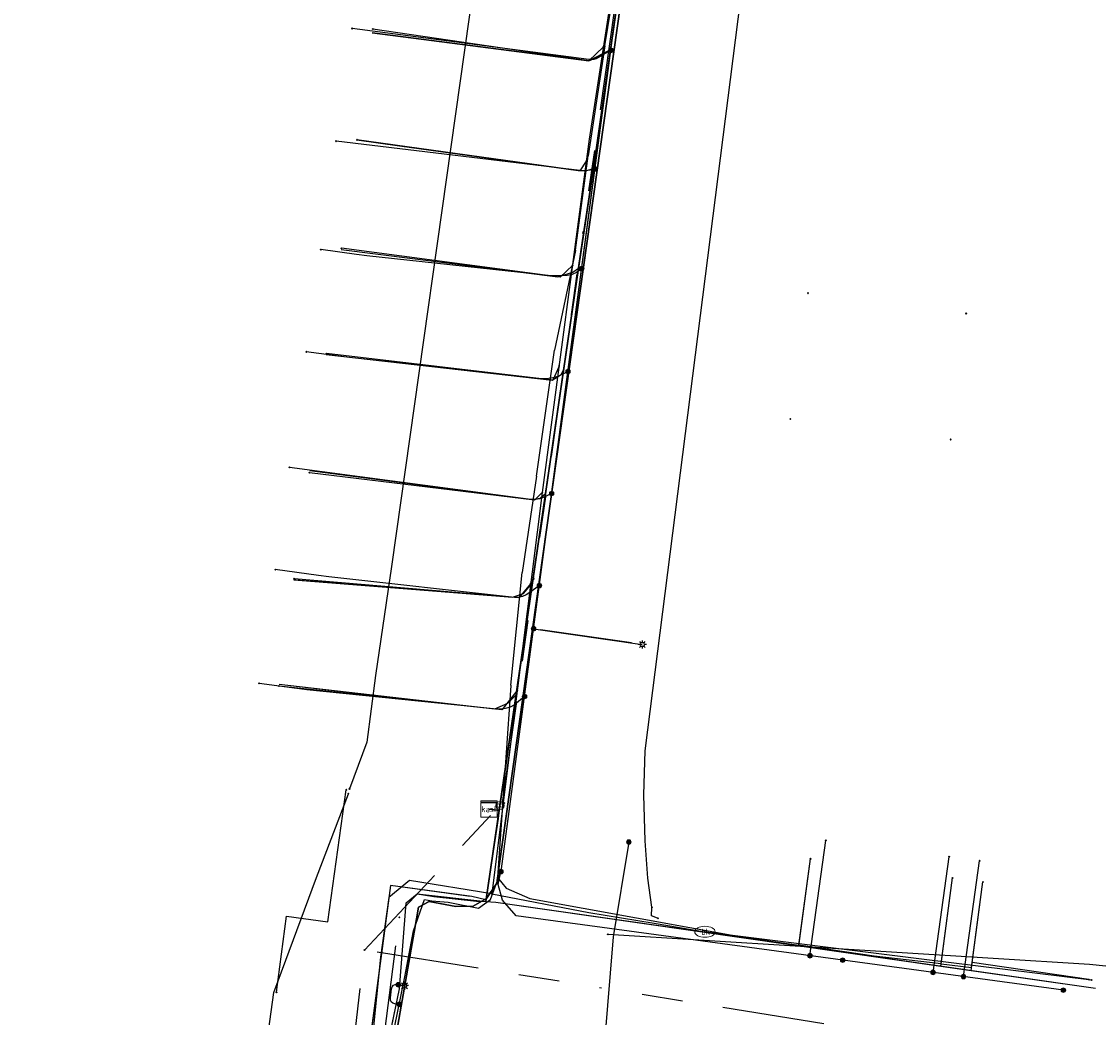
# Model space of a CAD drawing. Header units: metres. Extents: x 253430 to 254090, y 592748 to 593165.
# Tile 60 of 146: x 253765 to 253817, y 592791 to 592840. Entities that reach past the tile are written whole.
import ezdxf
from ezdxf.enums import TextEntityAlignment as Align
from ezdxf.lldxf.tags import DXFTag

# ---------------------------------------------------------------- set-up
doc = ezdxf.new("R2010")
doc.units = ezdxf.units.M
doc.linetypes.add('RI-OVERIG-SO', pattern=[17, 5, -2, 2, -2, 0, -2, 2, -2])
for name, color, linetype in [('B-WE-IE-MEUBILAIR-S', 7, 'Continuous'), ('B-WE-KL-DATA-G', 90, 'KL-DATA-SO'), ('B-WE-KL-DATA_DUCT-G', 90, 'Continuous'), ('B-WE-KL-DATA_HULPSTUK-S', 90, 'Continuous'), ('B-WE-KL-DATA_KABELBED-G', 90, 'Continuous'), ('B-WE-KL-ET_LS-G', 190, 'KL-LS-SO'), ('B-WE-KL-ET_LS_HULPSTUK-S', 190, 'Continuous'), ('B-WE-KL-ET_LS_KABELBED-G', 190, 'Continuous'), ('B-WE-KL-ET_LS_MANTELBUIS-G', 190, 'Continuous'), ('B-WE-KL-ET_MS-G', 130, 'KL-MS-SO'), ('B-WE-KL-ET_MS_DUCT-G', 130, 'Continuous'), ('B-WE-KL-ET_MS_KABELBED-G', 130, 'Continuous'), ('B-WE-KL-ET_MS_MANTELBUIS-G', 130, 'Continuous'), ('B-WE-KL-GAS_LD-G', 50, 'KL-GAS_LD-SO'), ('B-WE-KL-GAS_LD_HULPSTUK-S', 50, 'Continuous'), ('B-WE-KL-OVERIG_HULPSTUK-S', 8, 'Continuous'), ('B-WE-KL-WATER-G', 170, 'KL-WATER-SO'), ('B-WE-KL-WATER-S', 170, 'Continuous'), ('B-WE-KL-WATER_HULPSTUK-S', 170, 'Continuous'), ('B-WE-RI-VRIJVERVAL-G', 210, 'RI-OVERIG-SO'), ('B-WE-RI-VRIJVERVAL_HULPSTUK-S', 210, 'Continuous'), ('V-WE-KL-WATER-G', 170, 'V-KL-WATER-SO'), ('V-WE-KL-WATER_HULPSTUK-S', 170, 'Continuous')]:
    doc.layers.add(name, color=color, linetype=linetype)
doc.styles.add('NLCS-ISO', font='txt')
doc.styles.get("Standard").update_dxf_attribs({"font": 'simplex.shx'})
tags = doc.linetypes.add('KL-DATA-SO', pattern='A,4,-1,[101,NLCS.SHX,S=0.5,R=0,X=0,Y=0],-1,4,-1,["D",Standard,S=1,R=0,X=-0.25,Y=-0.5],-1.5', length=12.5).pattern_tags.tags
tags[18] = DXFTag(74, 10)
tags = doc.linetypes.add('KL-GAS_LD-SO', pattern='A,4,-1,[69,NLCS.SHX,S=0.5,R=0,X=0,Y=0],-1,4,-1,["L",Standard,S=1,R=0,X=0.25,Y=-0.5],-2', length=13).pattern_tags.tags
tags[18] = DXFTag(74, 10)
tags = doc.linetypes.add('KL-LS-SO', pattern='A,4,-1,[103,NLCS.SHX,S=0.75,R=0,X=0,Y=0],-1,4,-1,["L",Standard,S=1,R=0,X=0,Y=-0.5],-2', length=13).pattern_tags.tags
tags[18] = DXFTag(74, 10)
tags = doc.linetypes.add('KL-MS-SO', pattern='A,4,-1,[103,NLCS.SHX,S=0.75,R=0,X=0,Y=0],-1,4,-1,["M",Standard,S=1,R=0,X=0,Y=-0.5],-2', length=13).pattern_tags.tags
tags[18] = DXFTag(74, 10)
doc.linetypes.add('KL-WATER-SO', pattern='A,7,-0.5,[168,NLCS.SHX,S=0.75,R=0,X=0.75,Y=0],-2', length=9.5)
doc.linetypes.add('V-KL-WATER-SO', pattern='A,3.5,[24,NLCS.SHX,S=0.5,R=0,X=0,Y=0],3.5,-0.5,[168,NLCS.SHX,S=0.75,R=0,X=0.75,Y=0],-2', length=9.5)

# ---------------------------------------------------------------- blocks, each defined once
blk = doc.blocks.new('SKL-WTB_HULP_OVERIG-SO')
at = {"color": 0, "linetype": 'ByBlock', "lineweight": 18}
for points in [[(-0.14, 0.14), (0.14, -0.14)], [(0.14, 0.14), (-0.14, -0.14)]]:
    blk.add_lwpolyline(points, dxfattribs=at)
at = {"color": 0, "linetype": 'ByBlock', "lineweight": 18, "style": 'NLCS-ISO', "flags": 1}
for tag, p in [('TYPE', (1.5, 0)), ('OMSCHRIJVING', (1.5, -3)), ('LABEL', (1.5, -1.5))]:
    blk.add_attdef(tag, p, '', height=1, dxfattribs=at)
blk = doc.blocks.new('SKL-WATER_BRANDKRAAN_BRANDPUT-SO')
at = {"color": 0, "linetype": 'ByBlock', "lineweight": 18}
blk.add_ellipse((0, 0), major_axis=(2.5, 0), ratio=0.54, dxfattribs=at)
at = {"color": 0, "linetype": 'ByBlock', "lineweight": 18, "style": 'NLCS-ISO'}
blk.add_text('bk', height=1.5, dxfattribs=at).set_placement((0.16, 0), align=Align.MIDDLE_CENTER)
blk = doc.blocks.new('SKL-WTB_HULP_OVERLENGTE-SO')
at = {"color": 0, "linetype": 'ByBlock', "lineweight": 18}
for centre, radius in [((0, 0), 1), ((-0.42, 0), 0.417), ((0.42, 0), 0.417)]:
    blk.add_circle(centre, radius, dxfattribs=at)
at = {"color": 0, "linetype": 'ByBlock', "lineweight": 18, "style": 'NLCS-ISO', "flags": 1}
for tag, p in [('TYPE', (1.5, 0)), ('OMSCHRIJVING', (1.5, -3)), ('LABEL', (1.5, -1.5))]:
    blk.add_attdef(tag, p, '', height=1, dxfattribs=at)
blk = doc.blocks.new('SKL-WTB_HULP_KAST-SO')
at = {"color": 0, "linetype": 'ByBlock', "lineweight": 18}
for points in [[(-2, 2), (2, 2), (2, 1.68), (-2, 1.68)], [(-2, 1.52), (2, 1.52), (2, -2), (-2, -2)]]:
    blk.add_lwpolyline(points, close=True, dxfattribs=at)
at = {"color": 0, "linetype": 'ByBlock', "lineweight": 18, "style": 'NLCS-ISO'}
blk.add_text('kast', height=1.5, dxfattribs=at).set_placement((0, 0), align=Align.MIDDLE_CENTER)
at = {"color": 0, "linetype": 'ByBlock', "lineweight": 18, "style": 'NLCS-ISO', "flags": 1}
for tag, p in [('TYPE', (2.5, 0)), ('OMSCHRIJVING', (2.5, -3)), ('LABEL', (2.5, -1.5))]:
    blk.add_attdef(tag, p, '', height=1, dxfattribs=at)
blk = doc.blocks.new('SKL-WTB_HULP_MOF-SO')
at = {"linetype": 'ByBlock', "lineweight": 18}
h = blk.add_hatch(color=0, dxfattribs=at)
h.dxf.hatch_style = 1
h.paths.add_polyline_path([(-0.5625, 0, 1), (0.5625, 0, 1)])
at = {"color": 0, "linetype": 'ByBlock', "lineweight": 18}
blk.add_circle((0, 0), 0.5625, dxfattribs=at)
at = {"color": 0, "linetype": 'ByBlock', "lineweight": 18, "style": 'NLCS-ISO', "flags": 1}
for tag, p in [('TYPE', (1.5, 0)), ('OMSCHRIJVING', (1.5, -3)), ('LABEL', (1.5, -1.5))]:
    blk.add_attdef(tag, p, '', height=1, dxfattribs=at)
blk = doc.blocks.new('SIE-MEUBILAIR_PAAL_LICHTMAST-SO')
for points in [[(-0.62, 0), (-1, 0)], [(-0.71, 0.71), (-0.44, 0.44)], [(0, 1), (0, 0.62)], [(0.44, 0.44), (0.71, 0.71)], [(1, 0), (0.62, 0)], [(-0.71, -0.71), (-0.44, -0.44)], [(0, -0.62), (0, -1)], [(0.44, -0.44), (0.71, -0.71)]]:
    blk.add_lwpolyline(points)
blk.add_circle((0, 0), 0.5)
blk = doc.blocks.new('SRI-HULP_OVERIG-SO')
at = {"color": 0, "linetype": 'ByBlock', "lineweight": 18}
for points in [[(-0.14, 0.14), (0.14, -0.14)], [(0.14, 0.14), (-0.14, -0.14)]]:
    blk.add_lwpolyline(points, dxfattribs=at)
at = {"color": 0, "linetype": 'ByBlock', "lineweight": 18, "style": 'NLCS-ISO', "flags": 1}
for tag, p in [('TYPE', (1.5, 0)), ('OMSCHRIJVING', (1.5, -3)), ('LABEL', (1.5, -1.5))]:
    blk.add_attdef(tag, p, '', height=1, dxfattribs=at)

msp = doc.modelspace()

# ---------------------------------------------------------------- linework, layer by layer
at = {"layer": 'B-WE-KL-DATA-G'}
for points in [[(253744.833, 592845.393), (253744.99, 592846.444), (253758.509, 592844.249), (253761.381, 592843.979), (253761.591, 592844.225), (253763.289, 592857.577), (253763.303, 592857.643), (253763.802, 592857.853), (253783.442, 592854.792), (253795.405, 592852.957), (253795.352, 592852.556), (253793.527, 592840.048), (253792.79, 592834.774), (253791.979, 592829.434), (253787.915, 592801.58), (253787.418, 592801.655)], [(253778.031, 592756.083), (253777.971, 592757.594), (253779.823, 592771.302), (253781.068, 592781.21), (253782.045, 592788.063), (253783.047, 592792.876), (253783.374, 592797.083), (253783.907, 592797.51), (253784.719, 592797.378), (253786.801, 592797.154), (253787.253, 592797.14), (253787.77, 592800.584), (253791.979, 592829.434), (253792.79, 592834.774), (253793.527, 592840.048), (253795.352, 592852.556), (253795.405, 592852.957), (253783.442, 592854.792), (253763.802, 592857.853)], [(253778.031, 592756.083), (253777.971, 592757.594), (253779.823, 592771.302), (253781.068, 592781.21), (253782.045, 592788.063), (253783.047, 592792.876), (253783.374, 592797.083), (253783.907, 592797.51), (253784.719, 592797.378), (253786.801, 592797.154), (253787.253, 592797.14), (253787.77, 592800.584), (253791.979, 592829.434), (253792.79, 592834.774), (253793.527, 592840.048), (253795.352, 592852.556), (253795.405, 592852.957), (253783.442, 592854.792), (253763.802, 592857.853)], [(253778.031, 592756.083), (253777.971, 592757.594), (253779.823, 592771.302), (253781.068, 592781.21), (253782.045, 592788.063), (253783.047, 592792.876), (253783.374, 592797.083), (253783.907, 592797.51), (253784.719, 592797.378), (253786.801, 592797.154), (253787.253, 592797.14), (253787.77, 592800.584), (253791.979, 592829.434), (253792.79, 592834.774), (253793.527, 592840.048), (253795.352, 592852.556), (253795.405, 592852.957), (253783.442, 592854.792), (253763.802, 592857.853)], [(253818.036, 592846.237), (253818.496, 592849.677), (253797.481, 592852.639), (253795.405, 592852.957), (253795.352, 592852.556), (253793.527, 592840.048), (253792.79, 592834.774), (253791.979, 592829.434), (253787.915, 592801.58), (253787.418, 592801.655)], [(253816.549, 592846.436), (253817.011, 592849.886), (253797.481, 592852.639), (253795.405, 592852.957), (253795.352, 592852.556), (253793.527, 592840.048), (253792.79, 592834.774), (253791.979, 592829.434), (253787.915, 592801.58), (253787.418, 592801.655)], [(253810.667, 592847.224), (253811.134, 592850.715), (253797.481, 592852.639), (253795.405, 592852.957), (253795.352, 592852.556), (253793.527, 592840.048), (253792.79, 592834.774), (253791.979, 592829.434), (253787.915, 592801.58), (253787.418, 592801.655)], [(253848.479, 592780.859), (253848.586, 592780.845), (253848.699, 592781.687), (253792.675, 592789.251), (253792.125, 592788.862), (253791.866, 592786.704), (253791.337, 592786.467), (253790.977, 592786.494), (253783.037, 592787.435), (253782.461, 592787.481), (253782.258, 592787.543), (253782.116, 592787.761), (253782.045, 592788.063), (253783.047, 592792.876), (253783.374, 592797.083), (253783.907, 592797.51), (253784.719, 592797.378), (253786.801, 592797.154), (253787.253, 592797.14), (253787.77, 592800.584), (253791.979, 592829.434), (253792.79, 592834.774), (253793.527, 592840.048), (253795.352, 592852.556)], [(253793.068, 592838.944), (253795.011, 592850.801), (253795.248, 592851.588), (253795.64, 592851.909), (253796.15, 592851.992), (253809.291, 592850.279), (253811.041, 592850.02)], [(253793.068, 592838.944), (253795.011, 592850.801), (253795.248, 592851.588), (253795.64, 592851.909), (253796.15, 592851.992), (253809.291, 592850.279), (253811.041, 592850.02)], [(253781.713, 592839.592), (253792.289, 592838.218), (253792.786, 592838.43), (253793.345, 592838.747), (253792.79, 592834.774), (253791.979, 592829.434), (253787.915, 592801.58), (253787.418, 592801.655)], [(253793.068, 592838.944), (253792.265, 592833.575)], [(253793.068, 592838.944), (253792.265, 592833.575)], [(253780.964, 592834.354), (253783.04, 592834.058), (253791.763, 592832.86), (253792.184, 592832.854), (253792.491, 592832.939), (253792.514, 592832.954), (253791.979, 592829.434), (253787.915, 592801.58), (253787.418, 592801.655)], [(253791.643, 592828.961), (253792.265, 592833.575)], [(253791.643, 592828.961), (253792.265, 592833.575)], [(253780.198, 592828.998), (253790.773, 592827.666), (253791.503, 592827.893), (253791.782, 592828.084), (253787.915, 592801.58), (253787.418, 592801.655)], [(253791.643, 592828.961), (253791.641, 592828.946), (253790.614, 592824.079)], [(253791.643, 592828.961), (253791.641, 592828.946), (253790.614, 592824.079)], [(253779.466, 592823.873), (253790.495, 592822.62), (253790.942, 592822.894), (253791.057, 592823.115), (253787.915, 592801.58), (253787.418, 592801.655)], [(253789.742, 592817.928), (253790.614, 592824.079)], [(253789.742, 592817.928), (253790.614, 592824.079)], [(253778.655, 592818.202), (253785.042, 592817.364), (253788.863, 592816.866), (253789.503, 592816.778), (253789.908, 592816.855), (253790.175, 592817.07), (253787.915, 592801.58), (253787.418, 592801.655)], [(253789.742, 592817.928), (253789.043, 592813.22)], [(253789.742, 592817.928), (253789.043, 592813.22)], [(253777.888, 592812.863), (253777.976, 592812.85), (253780.104, 592812.695), (253780.359, 592812.66), (253788.559, 592812.006), (253789.095, 592812.182), (253789.54, 592812.711), (253787.915, 592801.58), (253787.418, 592801.655)], [(253788.482, 592807.706), (253789.043, 592813.22)], [(253788.482, 592807.706), (253789.043, 592813.22)], [(253777.16, 592807.755), (253779.39, 592807.504), (253779.544, 592807.483), (253787.697, 592806.553), (253788.34, 592806.831), (253788.742, 592807.245), (253787.915, 592801.58), (253787.418, 592801.655)], [(253788.482, 592807.706), (253788.48, 592807.691), (253787.834, 592798.311), (253788.257, 592797.791), (253789.415, 592797.291), (253799.825, 592795.4), (253802.552, 592795.006)], [(253788.482, 592807.706), (253788.48, 592807.691), (253787.834, 592798.311), (253788.257, 592797.791), (253789.415, 592797.291), (253799.825, 592795.4), (253802.552, 592795.006)], [(253787.952, 592801.831), (253787.77, 592800.584), (253787.266, 592797.227), (253786.573, 592797.386), (253786.383, 592797.395), (253782.61, 592797.928), (253777.034, 592756.121)], [(253787.418, 592801.655), (253787.915, 592801.58), (253787.77, 592800.584), (253787.253, 592797.14), (253787.757, 592797.114), (253810.968, 592793.774), (253811.546, 592798.094)], [(253787.418, 592801.655), (253787.915, 592801.58), (253787.77, 592800.584), (253787.253, 592797.14), (253787.757, 592797.114), (253802.549, 592794.985), (253803.117, 592799.224)], [(253787.418, 592801.655), (253787.915, 592801.58), (253787.77, 592800.584), (253787.253, 592797.14), (253787.757, 592797.114), (253809.483, 592793.988), (253810.059, 592798.294)], [(253802.552, 592795.006), (253803.117, 592799.224)], [(253802.552, 592795.006), (253803.117, 592799.224)], [(253809.497, 592794.09), (253810.059, 592798.294)], [(253809.497, 592794.09), (253810.059, 592798.294)], [(253809.497, 592794.09), (253810.987, 592793.915), (253811.546, 592798.094)], [(253809.497, 592794.09), (253810.987, 592793.915), (253811.546, 592798.094)], [(253809.497, 592794.09), (253806.233, 592794.473), (253802.552, 592795.006)], [(253809.497, 592794.09), (253806.233, 592794.473), (253802.552, 592795.006)]]:
    msp.add_lwpolyline(points, dxfattribs=at)
at = {"layer": 'B-WE-KL-DATA_DUCT-G'}
for points in [[(253778.049, 592756.083), (253777.971, 592757.594), (253779.503, 592768.938), (253780.108, 592773.564), (253780.773, 592778.858), (253781.391, 592783.478), (253782.045, 592788.063), (253783.047, 592792.876), (253783.374, 592797.083), (253783.907, 592797.51), (253787.253, 592797.14), (253787.952, 592801.831), (253791.782, 592828.084), (253792.514, 592832.954), (253793.345, 592838.747), (253795.405, 592852.957), (253763.802, 592857.853), (253763.303, 592857.643), (253763.289, 592857.577), (253761.591, 592844.225), (253761.381, 592843.979), (253758.509, 592844.249), (253744.99, 592846.444), (253744.833, 592845.393)], [(253778.049, 592756.083), (253777.971, 592757.594), (253779.503, 592768.938), (253780.108, 592773.564), (253780.773, 592778.858), (253781.391, 592783.478), (253782.045, 592788.063), (253783.047, 592792.876), (253783.374, 592797.083), (253783.907, 592797.51), (253787.253, 592797.14), (253787.952, 592801.831), (253791.782, 592828.084), (253792.514, 592832.954), (253793.345, 592838.747), (253795.405, 592852.957), (253763.802, 592857.853), (253763.303, 592857.643), (253763.289, 592857.577), (253761.591, 592844.225), (253761.381, 592843.979), (253758.509, 592844.249), (253744.99, 592846.444), (253744.833, 592845.393)], [(253744.833, 592845.393), (253744.99, 592846.444), (253758.509, 592844.249), (253761.381, 592843.979), (253761.591, 592844.225), (253763.289, 592857.577), (253763.303, 592857.643), (253763.802, 592857.853), (253795.405, 592852.957), (253793.345, 592838.747), (253792.514, 592832.954), (253791.782, 592828.084), (253787.915, 592801.58), (253787.418, 592801.655)], [(253848.479, 592780.859), (253848.586, 592780.845), (253848.699, 592781.687), (253792.675, 592789.251), (253792.125, 592788.862), (253791.866, 592786.704), (253791.337, 592786.467), (253790.977, 592786.494), (253783.037, 592787.435), (253782.461, 592787.481), (253782.258, 592787.543), (253782.045, 592788.063), (253783.047, 592792.876), (253783.374, 592797.083), (253783.907, 592797.51), (253787.253, 592797.14), (253787.952, 592801.831), (253791.782, 592828.084), (253792.514, 592832.954), (253793.345, 592838.747), (253795.405, 592852.957), (253763.802, 592857.853)], [(253795.393, 592852.863), (253793.345, 592838.747), (253792.514, 592832.954), (253791.782, 592828.084), (253787.967, 592801.935)], [(253778.049, 592756.083), (253777.971, 592757.594), (253779.503, 592768.938), (253780.108, 592773.564), (253780.773, 592778.858), (253781.391, 592783.478), (253782.045, 592788.063), (253783.047, 592792.876), (253783.374, 592797.083), (253783.907, 592797.51), (253787.253, 592797.14), (253787.86, 592801.204)], [(253787.757, 592797.114), (253817.045, 592792.899)]]:
    msp.add_lwpolyline(points, dxfattribs=at)
at = {"layer": 'B-WE-KL-DATA_KABELBED-G'}
for points in [[(253795.393, 592852.863), (253793.345, 592838.747)], [(253793.345, 592838.747), (253792.289, 592838.218), (253781.713, 592839.592)], [(253793.345, 592838.747), (253792.514, 592832.954)], [(253780.964, 592834.354), (253791.763, 592832.86), (253792.184, 592832.854), (253792.514, 592832.954)], [(253792.514, 592832.954), (253791.782, 592828.084)], [(253780.198, 592828.998), (253790.773, 592827.666), (253791.503, 592827.893), (253791.782, 592828.084)], [(253791.782, 592828.084), (253791.057, 592823.115)], [(253779.466, 592823.873), (253790.495, 592822.62), (253790.942, 592822.894), (253791.057, 592823.115)], [(253791.057, 592823.115), (253790.175, 592817.07)], [(253778.655, 592818.202), (253789.503, 592816.778), (253789.908, 592816.855), (253790.175, 592817.07)], [(253790.175, 592817.07), (253789.54, 592812.711)], [(253777.888, 592812.863), (253788.559, 592812.006), (253789.095, 592812.182), (253789.54, 592812.711)], [(253789.54, 592812.711), (253788.742, 592807.245)], [(253777.16, 592807.755), (253787.697, 592806.553), (253788.34, 592806.831), (253788.742, 592807.245)], [(253788.742, 592807.245), (253787.967, 592801.935)], [(253787.952, 592801.831), (253787.915, 592801.58)], [(253787.967, 592801.935), (253787.952, 592801.831)], [(253787.86, 592801.204), (253787.266, 592797.227)], [(253787.418, 592801.655), (253787.915, 592801.58)], [(253787.915, 592801.58), (253787.86, 592801.204)], [(253802.549, 592794.985), (253803.117, 592799.224)], [(253809.483, 592793.988), (253810.059, 592798.294)], [(253810.968, 592793.774), (253811.546, 592798.094)], [(253787.266, 592797.227), (253786.573, 592797.386), (253782.61, 592797.928), (253781.427, 592789.062)], [(253782.065, 592788.16), (253783.047, 592792.876), (253783.374, 592797.083), (253783.907, 592797.51), (253787.253, 592797.14)], [(253787.266, 592797.227), (253787.253, 592797.14)], [(253787.253, 592797.14), (253787.757, 592797.114)], [(253787.757, 592797.114), (253802.549, 592794.985)], [(253802.549, 592794.985), (253809.483, 592793.988)], [(253809.483, 592793.988), (253810.968, 592793.774)], [(253810.968, 592793.774), (253817.045, 592792.899)]]:
    msp.add_lwpolyline(points, dxfattribs=at)
at = {"layer": 'B-WE-KL-ET_LS-G'}
for points in [[(253787.999, 592798.602), (253788.029, 592798.742), (253795.083, 592851.564), (253795.264, 592852.045), (253795.695, 592852.25)], [(253787.999, 592798.602), (253788.029, 592798.742), (253794.883, 592850.068)], [(253793.369, 592838.734), (253792.758, 592838.374), (253792.648, 592838.321), (253792.535, 592838.287), (253792.417, 592838.274), (253792.295, 592838.28), (253780.732, 592839.798)], [(253792.594, 592832.931), (253792.35, 592832.876), (253792.105, 592832.843), (253791.857, 592832.852), (253779.945, 592834.291)], [(253791.944, 592828.06), (253791.694, 592827.882), (253791.479, 592827.771), (253791.24, 592827.727), (253790.796, 592827.708), (253790.298, 592827.724), (253781.444, 592828.692), (253780.948, 592828.753), (253779.199, 592828.99)], [(253791.273, 592823.035), (253790.994, 592822.895), (253790.765, 592822.798), (253790.527, 592822.728), (253790.455, 592822.711), (253790.21, 592822.677), (253789.962, 592822.683), (253780.594, 592823.718), (253780.098, 592823.779), (253778.489, 592823.999)], [(253790.477, 592817.076), (253790.059, 592816.88), (253789.886, 592816.818), (253789.704, 592816.789), (253789.332, 592816.801), (253777.666, 592818.351)], [(253789.877, 592812.577), (253789.402, 592812.235), (253789.233, 592812.129), (253789.051, 592812.047), (253788.859, 592812), (253788.662, 592811.999), (253779.591, 592813.005), (253779.094, 592813.067), (253776.976, 592813.356)], [(253789.595, 592810.468), (253794.903, 592809.696)], [(253789.153, 592807.159), (253788.653, 592806.758), (253788.444, 592806.633), (253788.209, 592806.571), (253788.13, 592806.561), (253787.882, 592806.545), (253787.633, 592806.556), (253778.521, 592807.488), (253778.025, 592807.548), (253776.185, 592807.799)], [(253803.092, 592794.492), (253803.872, 592800.128)], [(253794.246, 592800.045), (253793.482, 592795.409), (253793.05, 592790.288), (253800.496, 592788.43), (253799.791, 592783.226), (253841.574, 592777.581), (253845.892, 592776.994), (253847.498, 592776.81), (253855.067, 592775.754), (253856.448, 592775.567), (253866.675, 592752.695)], [(253809.106, 592793.676), (253809.894, 592799.327)], [(253810.593, 592793.473), (253811.382, 592799.127)], [(253794.197, 592787.212), (253794.109, 592787.407), (253793.824, 592787.637), (253793.288, 592787.797), (253792.786, 592787.401), (253792.567, 592786.238), (253791.576, 592786.178), (253782.698, 592787.858), (253782.313, 592788.199), (253782.275, 592788.668), (253782.806, 592790.981), (253783.299, 592793.465), (253783.724, 592795.714), (253784.257, 592797.232), (253784.629, 592797.181), (253785.416, 592797.102), (253786.896, 592796.821), (253787.489, 592797.232), (253787.999, 592798.602)], [(253794.197, 592787.212), (253794.109, 592787.407), (253793.824, 592787.637), (253793.288, 592787.797), (253792.786, 592787.401), (253792.567, 592786.238), (253791.576, 592786.178), (253782.698, 592787.858), (253782.313, 592788.199), (253782.275, 592788.668), (253782.806, 592790.981), (253783.299, 592793.465), (253783.724, 592795.714), (253784.257, 592797.232), (253784.629, 592797.181), (253785.416, 592797.102), (253786.896, 592796.821), (253787.489, 592797.232), (253787.999, 592798.602)], [(253815.474, 592792.81), (253804.694, 592794.276), (253788.748, 592796.438), (253788.068, 592797.212), (253787.866, 592797.97), (253787.999, 592798.602)], [(253815.474, 592792.81), (253804.694, 592794.276), (253788.748, 592796.438), (253788.068, 592797.212), (253787.866, 592797.97), (253787.999, 592798.602)], [(253783.031, 592792.115), (253782.818, 592792.147), (253782.712, 592792.179), (253782.641, 592792.237), (253782.604, 592792.321), (253782.603, 592792.432), (253782.66, 592792.869), (253782.69, 592792.975), (253782.746, 592793.046), (253782.83, 592793.081), (253782.94, 592793.081), (253782.989, 592793.074)], [(253782.989, 592793.074), (253783.286, 592793.031)]]:
    msp.add_lwpolyline(points, dxfattribs=at)
at = {"layer": 'B-WE-KL-ET_LS_KABELBED-G'}
for points in [[(253787.999, 592798.602), (253788.029, 592798.742), (253794.883, 592850.068)], [(253794.246, 592800.045), (253793.482, 592795.409), (253793.05, 592790.288), (253800.496, 592788.43), (253799.791, 592783.226), (253841.574, 592777.581), (253845.892, 592776.994)], [(253782.698, 592787.858), (253782.313, 592788.199), (253782.275, 592788.668), (253782.806, 592790.981), (253783.299, 592793.465), (253783.724, 592795.714), (253784.257, 592797.232), (253784.629, 592797.181), (253785.416, 592797.102), (253786.896, 592796.821), (253787.489, 592797.232), (253787.999, 592798.602)], [(253815.474, 592792.81), (253804.694, 592794.276), (253788.748, 592796.438), (253788.068, 592797.212), (253787.866, 592797.97), (253787.999, 592798.602)]]:
    msp.add_lwpolyline(points, dxfattribs=at)
at = {"layer": 'B-WE-KL-ET_LS_MANTELBUIS-G'}
msp.add_lwpolyline([(253794.38, 592809.772), (253789.927, 592810.42)], dxfattribs=at)
at = {"layer": 'B-WE-KL-ET_MS-G'}
for points in [[(253793.897, 592784.579), (253793.857, 592784.229), (253793.482, 592783.894), (253792.723, 592784.052), (253792.467, 592784.535), (253792.536, 592785.175), (253792.368, 592785.865), (253791.836, 592786.19), (253791.051, 592786.352), (253782.859, 592787.679), (253782.404, 592787.969), (253782.237, 592788.629), (253782.493, 592789.338), (253782.799, 592790.166), (253783.875, 592796.297), (253783.977, 592796.856), (253784.487, 592797.136), (253785.801, 592796.889), (253786.649, 592796.909), (253787.299, 592797.293), (253787.792, 592798.032), (253787.904, 592798.877), (253795.16, 592850.343)], [(253793.897, 592784.579), (253793.857, 592784.229), (253793.482, 592783.894), (253792.723, 592784.052), (253792.467, 592784.535), (253792.536, 592785.175), (253792.368, 592785.865), (253791.836, 592786.19), (253791.051, 592786.352), (253782.859, 592787.679), (253782.404, 592787.969), (253782.237, 592788.629), (253782.493, 592789.338), (253782.799, 592790.166), (253783.875, 592796.297), (253783.977, 592796.856), (253784.487, 592797.136), (253785.801, 592796.889), (253786.649, 592796.909), (253787.299, 592797.293), (253787.792, 592798.032), (253787.904, 592798.877), (253795.16, 592850.343)], [(253795.16, 592850.343), (253787.904, 592798.877), (253787.792, 592798.032), (253787.299, 592797.293), (253786.649, 592796.909), (253785.801, 592796.889), (253784.487, 592797.136), (253783.977, 592796.856), (253783.875, 592796.297), (253782.799, 592790.166), (253782.493, 592789.338), (253782.237, 592788.629), (253782.404, 592787.969), (253782.859, 592787.679), (253791.051, 592786.352), (253791.836, 592786.19), (253791.92, 592786.139), (253792.143, 592787.755), (253792.432, 592788.382), (253792.83, 592788.681), (253793.36, 592788.798), (253794.056, 592788.778), (253794.388, 592788.734)], [(253795.16, 592850.343), (253787.904, 592798.877), (253787.792, 592798.032), (253787.299, 592797.293), (253786.649, 592796.909), (253785.801, 592796.889), (253784.487, 592797.136), (253783.977, 592796.856), (253783.875, 592796.297), (253782.799, 592790.166), (253782.493, 592789.338), (253782.237, 592788.629), (253782.404, 592787.969), (253782.859, 592787.679), (253791.051, 592786.352), (253791.836, 592786.19), (253791.92, 592786.139), (253792.143, 592787.755), (253792.432, 592788.382), (253792.83, 592788.681), (253793.36, 592788.798), (253794.056, 592788.778), (253794.388, 592788.734)], [(253795.16, 592850.343), (253787.904, 592798.877), (253787.792, 592798.032), (253787.299, 592797.293), (253786.649, 592796.909), (253785.801, 592796.889), (253784.487, 592797.136), (253783.977, 592796.856), (253783.875, 592796.297), (253782.799, 592790.166), (253782.493, 592789.338), (253782.237, 592788.629), (253782.404, 592787.969), (253782.859, 592787.679), (253791.051, 592786.352), (253791.836, 592786.19), (253791.92, 592786.139), (253792.143, 592787.755), (253792.432, 592788.382), (253792.83, 592788.681), (253793.36, 592788.798), (253794.056, 592788.778), (253794.388, 592788.734)], [(253793.897, 592784.579), (253793.857, 592784.229), (253793.482, 592783.894), (253792.723, 592784.052), (253792.467, 592784.535), (253792.536, 592785.175), (253792.368, 592785.865), (253791.836, 592786.19), (253791.051, 592786.352), (253782.859, 592787.679), (253782.404, 592787.969), (253782.237, 592788.629), (253782.493, 592789.338), (253782.799, 592790.166), (253783.875, 592796.297), (253783.977, 592796.856), (253784.487, 592797.136), (253785.801, 592796.889), (253786.649, 592796.909), (253787.299, 592797.293), (253787.792, 592798.032), (253787.904, 592798.877), (253795.16, 592850.343)]]:
    msp.add_lwpolyline(points, dxfattribs=at)
at = {"layer": 'B-WE-KL-ET_MS_DUCT-G'}
msp.add_lwpolyline([(253795.16, 592850.343), (253787.904, 592798.877)], dxfattribs=at)
at = {"layer": 'B-WE-KL-ET_MS_KABELBED-G'}
for points in [[(253787.904, 592798.877), (253795.16, 592850.343)], [(253782.859, 592787.679), (253782.404, 592787.969), (253782.237, 592788.629), (253782.493, 592789.338), (253782.799, 592790.166), (253783.875, 592796.297), (253783.977, 592796.856), (253784.487, 592797.136), (253785.801, 592796.889), (253786.649, 592796.909), (253787.299, 592797.293), (253787.792, 592798.032), (253787.904, 592798.877)]]:
    msp.add_lwpolyline(points, dxfattribs=at)
at = {"layer": 'B-WE-KL-ET_MS_MANTELBUIS-G'}
msp.add_lwpolyline([(253795.16, 592850.343), (253787.904, 592798.877)], dxfattribs=at)
msp.add_lwpolyline([(253795.16, 592850.343), (253787.904, 592798.877)], dxfattribs=at)
at = {"layer": 'B-WE-KL-GAS_LD-G'}
msp.add_lwpolyline([(253777.031, 592792.707), (253777.528, 592796.425), (253779.546, 592796.154), (253780.444, 592802.594)], dxfattribs=at)
at = {"layer": 'B-WE-KL-WATER-G'}
for points in [[(253795.043, 592852.196), (253792.309, 592834.388), (253790.019, 592817.119), (253788.563, 592805.631), (253787.554, 592797.522)], [(253793.002, 592838.902), (253792.289, 592838.219), (253781.738, 592839.77)], [(253792.167, 592833.316), (253791.846, 592832.848), (253780.965, 592834.359)], [(253791.491, 592828.213), (253790.891, 592827.65), (253780.206, 592829.055)], [(253790.838, 592823.294), (253790.531, 592822.616), (253779.471, 592823.912)], [(253790.019, 592817.119), (253789.644, 592816.758), (253778.639, 592818.092)], [(253789.457, 592812.685), (253788.879, 592811.975), (253777.898, 592812.906)], [(253788.793, 592807.445), (253788.044, 592806.511), (253777.149, 592807.669)], [(253802.563, 592795.088), (253803.117, 592799.224)], [(253787.554, 592797.522), (253783.535, 592798.172), (253782.523, 592797.334), (253782.116, 592794.418), (253781.529, 592788.612), (253778.521, 592764.684), (253778.33, 592763.036), (253778.362, 592761.977), (253778.263, 592761.013), (253778.126, 592760.275), (253777.905, 592759.587), (253777.643, 592759.125), (253777.302, 592756.111)], [(253809.515, 592794.224), (253810.059, 592798.293)], [(253816.722, 592793.326), (253811.019, 592794.153), (253811.546, 592798.094)], [(253787.554, 592797.522), (253792.284, 592796.601), (253795.484, 592796.075), (253797.965, 592795.661)], [(253797.965, 592795.661), (253798.005, 592795.655)], [(253798.005, 592795.655), (253808.547, 592794.345), (253816.851, 592793.31)]]:
    msp.add_lwpolyline(points, dxfattribs=at)
at = {"layer": 'B-WE-RI-VRIJVERVAL-G'}
for points in [[(253788.07, 592801.96), (253795.17, 592852.18)], [(253781.33, 592794.77), (253788.07, 592801.96)], [(253777.904, 592756.088), (253783.04, 592796.37)], [(253777.44, 592760.9), (253781.33, 592794.77)], [(253820.66, 592788.45), (253781.33, 592794.77)]]:
    msp.add_lwpolyline(points, dxfattribs=at)
at = {"layer": 'V-WE-KL-WATER-G'}
for points in [[(253788.031, 592852.347), (253786.445, 592840.342), (253782.659, 592813.508), (253781.874, 592808.18), (253781.448, 592804.924), (253780.601, 592802.649)], [(253795.375, 592796.858), (253795.171, 592798.286), (253795.041, 592800.113), (253794.971, 592802.359), (253795.041, 592804.509), (253799.829, 592842.189)], [(253771.8, 592756.322), (253772.063, 592758.202), (253775.059, 592779.578), (253775.823, 592784.914), (253776.897, 592792.693), (253778.988, 592798.314), (253780.545, 592802.406)], [(253795.674, 592796.316), (253795.645, 592796.324), (253795.349, 592796.445), (253795.377, 592796.844), (253795.375, 592796.858)], [(253793.218, 592795.537), (253816.742, 592794.079), (253853.628, 592790.294)]]:
    msp.add_lwpolyline(points, dxfattribs=at)

# ---------------------------------------------------------------- block references
at = {"layer": 'B-WE-IE-MEUBILAIR-S', "xscale": 0.2, "yscale": 0.2, "zscale": 0.2}
for p in [(253794.903, 592809.696), (253783.286, 592793.031)]:
    msp.add_blockref('SIE-MEUBILAIR_PAAL_LICHTMAST-SO', p, dxfattribs=at)
at = {"layer": 'B-WE-KL-DATA_HULPSTUK-S', "xscale": 0.2, "yscale": 0.2, "zscale": 0.2}
for name, p in [('SKL-WTB_HULP_KAST-SO', (253787.418, 592801.655)), ('SKL-WTB_HULP_OVERLENGTE-SO', (253787.952, 592801.831))]:
    msp.add_blockref(name, p, dxfattribs=at)
at = {"layer": 'B-WE-KL-ET_LS_HULPSTUK-S', "xscale": 0.2, "yscale": 0.2, "zscale": 0.2}
for name, p in [('SKL-WTB_HULP_OVERIG-SO', (253780.732, 592839.798)), ('SKL-WTB_HULP_MOF-SO', (253793.369, 592838.734)), ('SKL-WTB_HULP_OVERIG-SO', (253779.945, 592834.291)), ('SKL-WTB_HULP_MOF-SO', (253792.594, 592832.931)), ('SKL-WTB_HULP_OVERIG-SO', (253779.199, 592828.99)), ('SKL-WTB_HULP_MOF-SO', (253791.944, 592828.06)), ('SKL-WTB_HULP_OVERIG-SO', (253778.489, 592823.999)), ('SKL-WTB_HULP_MOF-SO', (253791.273, 592823.035)), ('SKL-WTB_HULP_OVERIG-SO', (253777.666, 592818.351)), ('SKL-WTB_HULP_MOF-SO', (253790.477, 592817.076)), ('SKL-WTB_HULP_OVERIG-SO', (253776.976, 592813.356)), ('SKL-WTB_HULP_MOF-SO', (253789.877, 592812.577)), ('SKL-WTB_HULP_MOF-SO', (253789.595, 592810.468)), ('SKL-WTB_HULP_OVERIG-SO', (253776.185, 592807.799)), ('SKL-WTB_HULP_MOF-SO', (253789.153, 592807.159)), ('SKL-WTB_HULP_MOF-SO', (253794.246, 592800.045)), ('SKL-WTB_HULP_OVERIG-SO', (253803.872, 592800.128)), ('SKL-WTB_HULP_OVERIG-SO', (253809.894, 592799.327)), ('SKL-WTB_HULP_OVERIG-SO', (253811.382, 592799.127)), ('SKL-WTB_HULP_MOF-SO', (253787.999, 592798.602)), ('SKL-WTB_HULP_MOF-SO', (253787.999, 592798.602)), ('SKL-WTB_HULP_MOF-SO', (253803.092, 592794.492)), ('SKL-WTB_HULP_MOF-SO', (253804.694, 592794.276)), ('SKL-WTB_HULP_MOF-SO', (253809.106, 592793.676)), ('SKL-WTB_HULP_MOF-SO', (253810.593, 592793.473)), ('SKL-WTB_HULP_MOF-SO', (253782.989, 592793.074)), ('SKL-WTB_HULP_MOF-SO', (253815.474, 592792.81)), ('SKL-WTB_HULP_MOF-SO', (253815.474, 592792.81)), ('SKL-WTB_HULP_MOF-SO', (253783.031, 592792.115))]:
    msp.add_blockref(name, p, dxfattribs=at)
at = {"layer": 'B-WE-KL-GAS_LD_HULPSTUK-S', "xscale": 0.2, "yscale": 0.2, "zscale": 0.2}
for p in [(253780.444, 592802.594), (253777.031, 592792.707)]:
    msp.add_blockref('SKL-WTB_HULP_OVERIG-SO', p, dxfattribs=at)
at = {"layer": 'B-WE-KL-OVERIG_HULPSTUK-S', "xscale": 0.2, "yscale": 0.2, "zscale": 0.2}
msp.add_blockref('SKL-WTB_HULP_OVERIG-SO', (253788.154, 592801.952), dxfattribs=at)
at = {"layer": 'B-WE-KL-WATER-S', "xscale": 0.2, "yscale": 0.2, "zscale": 0.2}
msp.add_blockref('SKL-WATER_BRANDKRAAN_BRANDPUT-SO', (253797.965, 592795.661), dxfattribs=at)
at = {"layer": 'B-WE-KL-WATER_HULPSTUK-S', "xscale": 0.2, "yscale": 0.2, "zscale": 0.2}
for p in [(253781.738, 592839.77), (253793.002, 592838.902), (253780.965, 592834.359), (253792.167, 592833.316), (253780.206, 592829.055), (253791.491, 592828.213), (253779.471, 592823.912), (253790.838, 592823.294), (253778.639, 592818.092), (253790.019, 592817.119), (253777.898, 592812.906), (253789.457, 592812.685), (253777.149, 592807.669), (253788.793, 592807.445), (253780.545, 592802.406), (253780.601, 592802.649), (253803.117, 592799.224), (253810.059, 592798.293), (253811.546, 592798.094), (253787.554, 592797.522), (253798.005, 592795.655), (253802.563, 592795.088), (253809.515, 592794.224), (253816.722, 592793.326), (253816.851, 592793.31)]:
    msp.add_blockref('SKL-WTB_HULP_OVERIG-SO', p, dxfattribs=at)
at = {"layer": 'B-WE-RI-VRIJVERVAL_HULPSTUK-S', "xscale": 0.2, "yscale": 0.2, "zscale": 0.2}
for p in [(253803, 592826.861), (253810.723, 592825.868), (253802.132, 592820.719), (253809.968, 592819.711), (253783.039, 592796.37), (253781.335, 592794.774)]:
    msp.add_blockref('SRI-HULP_OVERIG-SO', p, dxfattribs=at)
at = {"layer": 'V-WE-KL-WATER_HULPSTUK-S', "xscale": 0.2, "yscale": 0.2, "zscale": 0.2}
for p in [(253795.375, 592796.858), (253795.674, 592796.316), (253793.218, 592795.537)]:
    msp.add_blockref('SKL-WTB_HULP_OVERIG-SO', p, dxfattribs=at)

doc.saveas('drawing.dxf')
